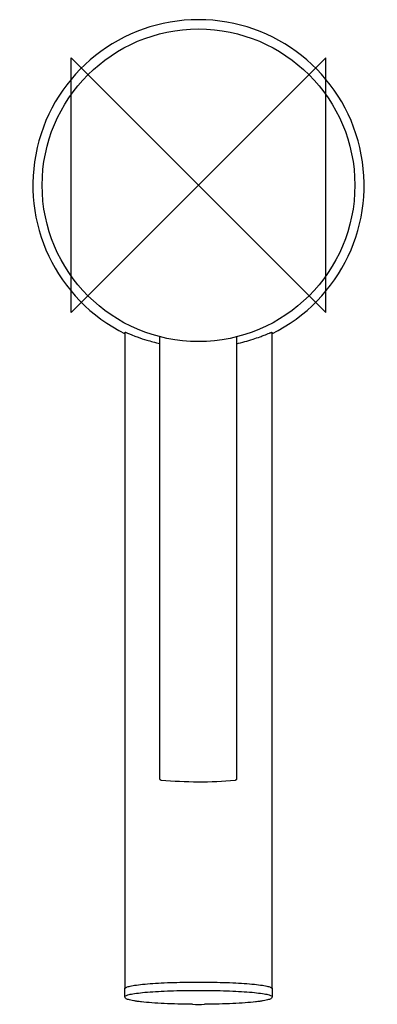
# Model space of a CAD drawing. Header units: millimetres. Extents: x -28 to 28, y -129 to 26.
import ezdxf

# ---------------------------------------------------------------- set-up
doc = ezdxf.new("R2010")
doc.units = ezdxf.units.MM
doc.header["$MEASUREMENT"] = 0
doc.layers.add('ORIGIN', color=6, linetype='Continuous')
doc.layers.add('PLANNING', color=1, linetype='Continuous')

# ---------------------------------------------------------------- blocks, each defined once
blk = doc.blocks.new('96510010_t')
at = {"layer": 'ORIGIN'}
blk.add_lwpolyline([(-20, 20), (20, -20), (20, 20), (-20, -20), (-20, 20)], dxfattribs=at)
at = {"layer": 'PLANNING'}
for p, q in [((-11.5, -126.03), (-11.5, -23.1)), ((11.5, -23.1), (11.5, -126.03)), ((-6.05, -93.23), (-6.05, -23.81)), ((5.95, -23.81), (5.95, -93.23)), ((-5.87, -93.42), (-5.9, -93.42)), ((5.77, -93.42), (5.8, -93.42)), ((-11.55, -127.42), (-11.55, -126.13)), ((11.55, -126.13), (11.55, -127.42))]:
    blk.add_line(p, q, dxfattribs=at)
blk.add_circle((0, 0), 24.54, dxfattribs=at)
for centre, radius, start, end in [((0, 0), 26, 296.2512, 243.7488), ((0.05, -21.19), 72.47, 265.3246, 269.9187), ((0.05, -25.98), 67.69, 269.9187, 274.8379), ((0, 1.4), 130.02, 269.5933, 270.4067)]:
    blk.add_arc(centre, radius, start, end, dxfattribs=at)
for points, knots in [([(-11.5, -23.1), (-11.5, -23.09), (-11.49, -23.09), (-11.29, -23.13), (-10.08, -23.71), (-7.51, -24.5), (-6.82, -24.69), (-6.05, -24.86)], [242.126829, 242.126829, 242.126829, 242.126829, 242.1488312, 242.1488312, 242.3988399, 242.3988399, 242.4766846, 242.4766846, 242.4766846, 242.4766846]), ([(5.95, -24.88), (6.83, -24.69), (8.08, -24.34), (9.51, -23.85), (10.37, -23.52), (10.91, -23.31), (11.29, -23.15), (11.4, -23.11), (11.47, -23.09), (11.49, -23.09), (11.5, -23.09), (11.5, -23.1), (11.5, -23.1)], [-5.842486, -5.842486, -5.842486, -5.842486, -3.132668, -1.952098, -1.305558, -0.374741, -0.226709, -0.061729, -0.020843, -0.009141, -0.002685, 0, 0, 0, 0]), ([(-5.85, -93.43), (-5.87, -93.43), (-5.9, -93.42), (-5.96, -93.41), (-6.01, -93.38), (-6.05, -93.31), (-6.05, -93.26), (-6.05, -93.23)], [81.3659661, 81.3659661, 81.3659661, 81.3659661, 81.4208757, 81.461569, 81.5319214, 81.601455, 81.6915045, 81.6915045, 81.6915045, 81.6915045]), ([(5.95, -93.23), (5.95, -93.26), (5.95, -93.31), (5.91, -93.38), (5.86, -93.41), (5.8, -93.42), (5.77, -93.43), (5.75, -93.43)], [69.4180808, 69.4180808, 69.4180808, 69.4180808, 69.5081302, 69.5776638, 69.6480162, 69.6887095, 69.7436192, 69.7436192, 69.7436192, 69.7436192]), ([(-0.92, -128.61), (-1.69, -128.6), (-3.19, -128.58), (-5.32, -128.51), (-7.24, -128.4), (-8.64, -128.27), (-9.59, -128.16), (-10.14, -128.07), (-10.6, -127.99), (-10.96, -127.9), (-11.23, -127.8), (-11.41, -127.7), (-11.52, -127.57), (-11.55, -127.47), (-11.55, -127.42)], [30.959638, 30.959638, 30.959638, 30.959638, 33.270022, 35.43785, 37.38087, 39.013508, 39.66923, 40.234909, 40.701061, 41.074099, 41.344025, 41.542805, 41.700508, 41.844589, 41.844589, 41.844589, 41.844589]), ([(11.55, -127.42), (11.55, -127.47), (11.52, -127.57), (11.41, -127.7), (11.23, -127.8), (10.96, -127.9), (10.6, -127.99), (10.14, -128.07), (9.59, -128.16), (8.64, -128.27), (7.24, -128.4), (5.32, -128.51), (3.19, -128.58), (1.69, -128.6), (0.92, -128.61)], [18.228818, 18.228818, 18.228818, 18.228818, 18.372899, 18.530601, 18.729382, 18.999308, 19.372346, 19.838498, 20.404177, 21.059899, 22.692537, 24.635557, 26.803385, 29.113769, 29.113769, 29.113769, 29.113769])]:
    blk.add_open_spline(points, degree=3, knots=knots, dxfattribs=at)
for points in [[(-11.55, -126.13), (-11.55, -125.12), (0, -125.12)], [(0, -125.12), (11.55, -125.12), (11.55, -126.13)], [(-11.55, -127.42), (-11.55, -126.42), (0, -126.42)], [(0, -126.42), (11.55, -126.42), (11.55, -127.42)]]:
    blk.add_rational_spline(points, [1, 0.707106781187, 1], degree=2, dxfattribs=at)

msp = doc.modelspace()

# ---------------------------------------------------------------- block references
msp.add_blockref('96510010_t', (0, 0))

doc.saveas('drawing.dxf')
